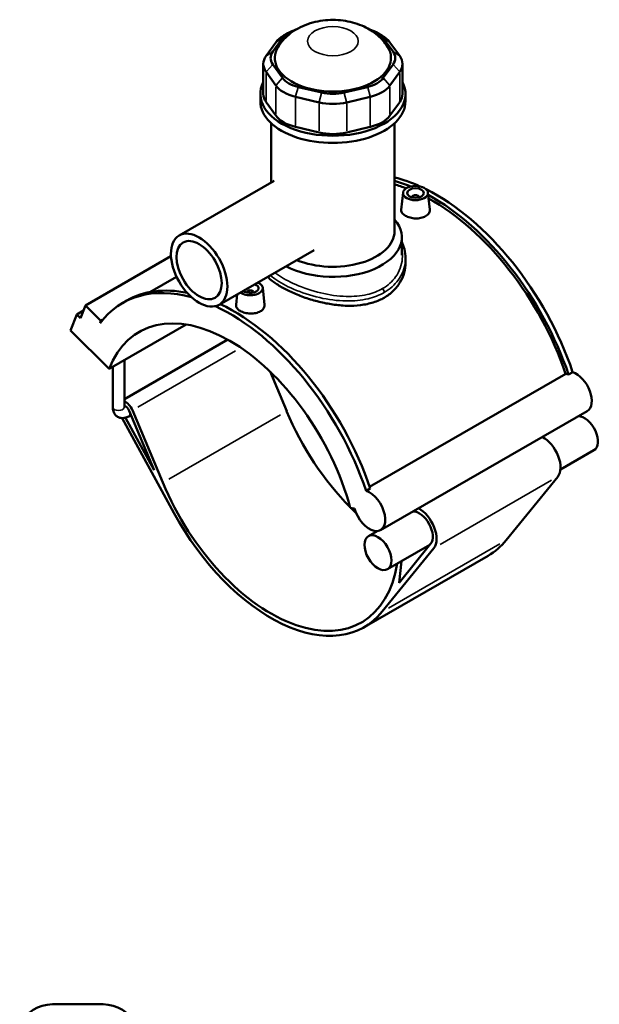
# Model space of a CAD drawing. Header units: inches. Extents: x -2.1 to 50.7, y -2.5 to 49.1.
# Tile 8 of 8: x 36.9 to 50.7, y 25.8 to 49.1. Entities that reach past the tile are written whole.
import ezdxf

# ---------------------------------------------------------------- set-up
doc = ezdxf.new("R2010")
doc.units = ezdxf.units.IN
doc.header["$MEASUREMENT"] = 0
doc.layers.add('Visible (ANSI)', color=7, linetype='Continuous', lineweight=50)
doc.layers.add('Visible Narrow (ANSI)', color=7, linetype='Continuous', lineweight=35)

msp = doc.modelspace()

# ---------------------------------------------------------------- linework, layer by layer
at = {"layer": 'Visible (ANSI)'}
for p, q in [((42.984, 48.611), (42.753, 48.289)), ((42.912, 48.392), (43.143, 48.714)), ((43.29, 48.841), (43.168, 48.771)), ((45.386, 48.841), (45.508, 48.771)), ((45.533, 48.714), (45.765, 48.392)), ((45.924, 48.289), (45.692, 48.611)), ((42.687, 48.1), (42.687, 47.386)), ((42.753, 47.91), (42.984, 47.588)), ((43.143, 47.767), (42.912, 48.089)), ((45.765, 48.089), (45.533, 47.767)), ((45.692, 47.588), (45.924, 47.91)), ((45.989, 48.1), (45.989, 47.386)), ((44.075, 47.419), (43.516, 47.552)), ((45.16, 47.552), (44.602, 47.419)), ((42.616, 47.215), (42.616, 47.386)), ((43.45, 47.32), (44.009, 47.187)), ((44.668, 47.187), (45.226, 47.32)), ((46.06, 47.215), (46.06, 47.386)), ((42.984, 46.874), (42.753, 47.196)), ((45.924, 47.196), (45.692, 46.874)), ((42.874, 45.284), (42.874, 46.692)), ((44.009, 46.473), (43.45, 46.606)), ((45.226, 46.606), (44.668, 46.473)), ((45.802, 44.128), (45.802, 46.692)), ((42.945, 45.324), (40.691, 44.026)), ((46.003, 45.046), (45.96, 44.64)), ((46.219, 44.939), (46.219, 44.931)), ((46.377, 44.939), (46.377, 44.931)), ((46.593, 45.046), (46.636, 44.641)), ((45.974, 43.561), (45.974, 43.987)), ((40.495, 43.534), (38.466, 42.365)), ((43.89, 43.683), (41.636, 42.385)), ((46.06, 43.488), (46.06, 43.381)), ((40.628, 43.048), (39.997, 42.684)), ((42.673, 42.788), (42.716, 42.383)), ((42.067, 42.633), (42.04, 42.382)), ((42.299, 42.674), (42.299, 42.681)), ((42.457, 42.674), (42.457, 42.681)), ((38.349, 42.062), (38.466, 42.365)), ((38.466, 42.365), (38.832, 42)), ((39.346, 42.425), (39.444, 42.481)), ((38.112, 41.774), (38.258, 42.153)), ((38.42, 42.247), (38.258, 42.153)), ((38.258, 42.153), (38.349, 42.062)), ((38.832, 42), (38.812, 41.949)), ((38.871, 42.022), (38.832, 42)), ((39.027, 40.861), (40.858, 41.916)), ((38.112, 41.774), (39.027, 40.861)), ((41.842, 41.556), (39.389, 40.143)), ((39.114, 39.954), (39.114, 40.911)), ((39.389, 39.954), (39.389, 41.07)), ((42.846, 40.8), (43.241, 39.856)), ((45.21, 38.066), (49.862, 40.744)), ((49.93, 40.73), (50.028, 40.787)), ((39.547, 39.767), (39.492, 39.735)), ((39.505, 39.868), (40.094, 38.459)), ((40.3, 38.163), (39.582, 39.88)), ((50.371, 39.859), (45.471, 37.037)), ((39.335, 39.694), (40.561, 37.447)), ((40.094, 38.459), (39.415, 39.703)), ((50.534, 38.929), (49.737, 38.47)), ((49.675, 38.301), (48.449, 36.793)), ((45.128, 37.965), (45.226, 38.021)), ((44.749, 37.567), (44.854, 37.55)), ((45.387, 37.012), (45.181, 36.894)), ((46.658, 36.709), (45.908, 35.787)), ((45.509, 35.1), (46.735, 36.608)), ((46.639, 36.686), (45.634, 36.107)), ((48.021, 36.425), (45.081, 34.732)), ((45.908, 35.787), (45.963, 36.297)), ((37.681, 25.78), (38.885, 25.78))]:
    msp.add_line(p, q, dxfattribs=at)
for centre, start, end in [((37.681, 24.919), 90, 154.3197), ((38.885, 24.919), 25.6803, 90)]:
    msp.add_arc(centre, 0.861, start, end, dxfattribs=at)
for centre, major_axis, ratio, start_param, end_param in [((43.779, 48.562), (-0.689, 0), 0.575862, 5.191425, 5.890486), ((44.897, 48.562), (0.689, 0), 0.575862, 0.392699, 1.091761), ((43.779, 48.421), (-0.861, 0), 0.575862, 5.50164, 5.890486), ((44.897, 48.421), (-0.861, 0), 0.575862, 3.534292, 3.923138), ((44.338, 48.24), (-1.378, 0), 0.575862, 5.937655, 9.770308), ((43.548, 48.24), (-0.689, 0), 0.575862, 5.890486, 6.675884), ((45.128, 48.24), (0.689, 0), 0.575862, 5.890486, 6.675884), ((43.548, 48.1), (-0.861, 0), 0.575862, 5.890486, 6.675884), ((45.128, 48.1), (0.861, 0), 0.575862, 5.890486, 6.675884), ((43.779, 47.919), (-0.689, 0), 0.575862, 0.392699, 1.178097), ((44.897, 47.919), (0.689, 0), 0.575862, 5.105088, 5.890486), ((44.338, 47.386), (-1.722, 0), 0.575862, 5.99515, 9.712813), ((43.779, 47.778), (0.861, 0), 0.575862, 3.534292, 4.31969), ((44.897, 47.778), (0.861, 0), 0.575862, 5.105088, 5.890486), ((44.338, 47.215), (-1.722, 0), 0.575862, 0, 3.141593), ((43.548, 47.386), (-0.861, 0), 0.575862, 0, 0.392699), ((44.338, 47.785), (-0.689, 0), 0.575862, 1.178097, 1.963495), ((45.128, 47.386), (0.861, 0), 0.575862, 5.890486, 6.283185), ((44.338, 47.645), (0.861, 0), 0.575862, 4.31969, 5.105088), ((43.779, 47.064), (-0.861, 0), 0.575862, 0.392699, 1.178097), ((44.897, 47.064), (0.861, 0), 0.575862, 5.105088, 5.890486), ((44.338, 46.931), (-0.861, 0), 0.575862, 1.178097, 1.963495), ((46.788, 40.832), (-2.542, 4.414), 0.578093, 5.606443, 5.777118), ((46.69, 40.776), (2.542, -4.414), 0.578093, 2.49986, 2.607344), ((46.69, 40.776), (-2.492, 4.328), 0.578093, 5.673768, 5.75403), ((46.788, 40.832), (-2.542, 4.414), 0.578093, 4.381208, 5.566317), ((46.298, 44.939), (-0.0787, 0), 0.575862, 2.972903, 6.451874), ((46.69, 40.776), (2.542, -4.414), 0.578093, 1.239616, 2.383533), ((46.69, 40.776), (-2.492, 4.328), 0.578093, 4.384141, 5.522998), ((44.338, 43.987), (1.636, 0), 0.575862, 3.961421, 6.74614), ((44.338, 44.128), (1.464, 0), 0.575862, 4.084213, 6.283185), ((41.888, 38.01), (-2.542, 4.414), 0.578093, 5.753035, 6.523097), ((41.986, 38.067), (-2.542, 4.414), 0.578093, 5.811744, 6.283185), ((42.378, 42.778), (0.295, 0), 0.575862, 3.78223, 7.213344), ((42.378, 42.778), (0.197, 0), 0.575862, 3.708882, 7.286692), ((42.378, 42.681), (-0.0787, 0), 0.575862, 2.972903, 6.451874), ((41.888, 38.01), (-2.542, 4.414), 0.578093, 4.381208, 5.593658), ((41.986, 38.067), (2.542, -4.414), 0.578093, 1.239616, 2.447996), ((41.888, 38.01), (-2.148, 3.731), 0.578093, 4.27799, 6.721451), ((50.009, 40.261), (-0.264, 0.459), 0.578093, 5.711017, 5.901862), ((50.107, 40.318), (0.264, -0.459), 0.578093, 0, 2.569424), ((39.423, 39.855), (-0.133, 0.231), 0.578093, 4.496002, 5.679479), ((39.423, 39.855), (0.069, -0.119), 0.578093, 1.35441, 2.711868), ((45.808, 40.268), (2.148, -3.731), 0.578093, 4.496002, 5.142703), ((50.308, 39.322), (-0.226, 0.393), 0.578093, 3.141593, 5.979743), ((49.328, 38.758), (0.291, -0.505), 0.578093, 0.21807, 2.408108), ((42.868, 38.575), (2.148, -3.731), 0.578093, 4.496002, 6.897385), ((45.206, 37.496), (0.264, -0.459), 0.578093, 4.27799, 8.852609), ((42.868, 38.575), (2.213, -3.843), 0.578093, 4.673116, 6.501255), ((45.808, 40.268), (2.148, -3.731), 0.578093, 5.149022, 5.194513), ((46.387, 37.065), (0.226, -0.393), 0.578093, 0.21807, 2.83815), ((46.387, 37.065), (0.291, -0.505), 0.578093, 0.21807, 2.408108), ((45.808, 40.268), (2.213, -3.843), 0.578093, 0, 0.21807)]:
    msp.add_ellipse(centre, major_axis=major_axis, ratio=ratio, start_param=start_param, end_param=end_param, dxfattribs=at)
for centre, major_axis, ratio in [((46.298, 45.035), (-0.295, 0), 0.575862), ((46.298, 45.035), (0.197, 0), 0.575862), ((41.163, 43.206), (-0.473, 0.821), 0.578093), ((41.163, 43.206), (-0.378, 0.656), 0.578093), ((45.407, 36.501), (-0.226, 0.393), 0.578093)]:
    msp.add_ellipse(centre, major_axis=major_axis, ratio=ratio, dxfattribs=at)
for points, knots in [([(45.634, 48.509), (45.568, 48.616), (45.489, 48.702), (45.302, 48.866), (45.191, 48.933), (44.935, 49.053), (44.788, 49.095), (44.48, 49.145), (44.319, 49.15), (43.998, 49.119), (43.839, 49.084), (43.529, 48.961), (43.377, 48.877), (43.166, 48.678), (43.099, 48.601), (43.042, 48.509)], [1.130928, 1.130928, 1.130928, 1.130928, 1.366693, 1.366693, 1.67598, 1.67598, 2.080802, 2.080802, 2.519755, 2.519755, 2.958678, 2.958678, 3.377798, 3.377798, 3.581461, 3.581461, 3.581461, 3.581461]), ([(46.538, 44.485), (46.508, 44.468), (46.47, 44.453), (46.386, 44.435), (46.341, 44.432), (46.256, 44.434), (46.211, 44.44), (46.127, 44.462), (46.089, 44.478), (46.029, 44.512), (46.003, 44.534), (45.968, 44.58), (45.959, 44.605), (45.959, 44.632), (45.96, 44.636), (45.96, 44.64)], [0, 0, 0, 0, 0.324424, 0.324424, 0.648848, 0.648848, 0.973051, 0.973051, 1.297254, 1.297254, 1.621457, 1.621457, 1.94566, 1.94566, 1.997739, 1.997739, 1.997739, 1.997739]), ([(46.636, 44.641), (46.637, 44.636), (46.637, 44.632), (46.637, 44.602), (46.629, 44.575), (46.594, 44.525), (46.568, 44.503), (46.538, 44.485)], [4.4871136, 4.4871136, 4.4871136, 4.4871136, 4.5401694, 4.5401694, 4.8645936, 4.8645936, 5.1890178, 5.1890178, 5.1890178, 5.1890178]), ([(45.974, 43.876), (46, 43.819), (46.021, 43.761), (46.052, 43.631), (46.06, 43.56), (46.06, 43.488)], [35.229681, 35.229681, 35.229681, 35.229681, 35.83854, 35.83854, 36.548301, 36.548301, 36.548301, 36.548301]), ([(46.06, 43.381), (46.06, 43.303), (46.05, 43.223), (46.007, 43.065), (45.974, 42.987), (45.886, 42.84), (45.832, 42.772), (45.705, 42.65), (45.633, 42.597), (45.556, 42.552)], [23.274061, 23.274061, 23.274061, 23.274061, 24.105532, 24.105532, 24.937003, 24.937003, 25.768474, 25.768474, 26.599945, 26.599945, 26.599945, 26.599945]), ([(45.556, 42.552), (45.479, 42.508), (45.392, 42.47), (45.203, 42.41), (45.101, 42.388), (44.889, 42.362), (44.778, 42.357), (44.557, 42.363), (44.446, 42.374), (44.231, 42.405), (44.12, 42.427), (43.898, 42.482), (43.788, 42.515), (43.576, 42.588), (43.474, 42.629), (43.285, 42.714), (43.198, 42.758), (43.043, 42.847), (42.971, 42.894), (42.863, 42.977), (42.822, 43.012), (42.786, 43.048)], [0, 0, 0, 0, 0.831471, 0.831471, 1.662942, 1.662942, 2.494413, 2.494413, 3.325883, 3.325883, 4.156909, 4.156909, 4.987935, 4.987935, 5.818961, 5.818961, 6.649986, 6.649986, 7.481012, 7.481012, 8.074353, 8.074353, 8.074353, 8.074353]), ([(42.618, 42.228), (42.588, 42.21), (42.55, 42.196), (42.466, 42.178), (42.421, 42.174), (42.336, 42.177), (42.29, 42.183), (42.207, 42.205), (42.169, 42.22), (42.109, 42.255), (42.083, 42.276), (42.048, 42.323), (42.039, 42.347), (42.039, 42.374), (42.039, 42.378), (42.04, 42.382)], [2.594509, 2.594509, 2.594509, 2.594509, 2.918933, 2.918933, 3.243357, 3.243357, 3.56756, 3.56756, 3.891763, 3.891763, 4.215966, 4.215966, 4.540169, 4.540169, 4.592248, 4.592248, 4.592248, 4.592248]), ([(42.716, 42.383), (42.717, 42.379), (42.717, 42.375), (42.717, 42.345), (42.709, 42.317), (42.674, 42.268), (42.648, 42.245), (42.618, 42.228)], [7.0816225, 7.0816225, 7.0816225, 7.0816225, 7.1346783, 7.1346783, 7.4591025, 7.4591025, 7.7835268, 7.7835268, 7.7835268, 7.7835268]), ([(39.114, 39.954), (39.114, 39.921), (39.118, 39.887), (39.14, 39.823), (39.156, 39.792), (39.199, 39.745), (39.222, 39.728), (39.271, 39.704), (39.297, 39.698), (39.35, 39.692), (39.378, 39.694), (39.435, 39.707), (39.465, 39.72), (39.492, 39.735)], [1.570796, 1.570796, 1.570796, 1.570796, 1.884956, 1.884956, 2.179347, 2.179347, 2.401661, 2.401661, 2.611223, 2.611223, 2.846829, 2.846829, 3.141593, 3.141593, 3.141593, 3.141593]), ([(39.389, 39.954), (39.389, 39.949), (39.39, 39.945), (39.39, 39.942), (39.39, 39.942), (39.39, 39.942)], [1.5707963, 1.5707963, 1.5707963, 1.5707963, 1.7630314, 1.7630314, 1.8785431, 1.8785431, 1.8785431, 1.8785431])]:
    msp.add_open_spline(points, degree=3, knots=knots, dxfattribs=at)
at = {"layer": 'Visible Narrow (ANSI)'}
for p, q in [((43.135, 48.709), (42.992, 48.616)), ((45.541, 48.709), (45.684, 48.616)), ((42.904, 48.387), (42.761, 48.294)), ((45.773, 48.387), (45.916, 48.294)), ((42.904, 48.08), (42.761, 47.919)), ((45.773, 48.08), (45.916, 47.919)), ((42.753, 47.232), (42.753, 47.874)), ((43.135, 47.758), (42.992, 47.597)), ((45.541, 47.758), (45.684, 47.597)), ((45.924, 47.874), (45.924, 47.232)), ((42.984, 47.552), (42.984, 46.91)), ((43.513, 47.541), (43.453, 47.331)), ((45.164, 47.541), (45.223, 47.331)), ((45.692, 46.91), (45.692, 47.552)), ((43.45, 46.642), (43.45, 47.284)), ((44.071, 47.407), (44.012, 47.198)), ((44.605, 47.407), (44.664, 47.198)), ((45.226, 47.284), (45.226, 46.642)), ((44.009, 47.151), (44.009, 46.508)), ((44.668, 46.508), (44.668, 47.151)), ((42.027, 41.288), (39.711, 39.954)), ((43.093, 39.771), (40.447, 38.247)), ((49.528, 38.217), (46.882, 36.693)), ((48.302, 36.708), (45.656, 35.184))]:
    msp.add_line(p, q, dxfattribs=at)
msp.add_ellipse((44.338, 48.639), major_axis=(-0.602, 0), ratio=0.575862, dxfattribs=at)
for centre, major_axis, ratio, start_param, end_param in [((45.495, 42.711), (-0.043, 0.0746), 0.578093, 3.991162, 5.111441), ((39.251, 39.954), (0.138, 0), 0.575862, 3.298672, 6.126106), ((39.423, 39.855), (0.069, -0.119), 0.578093, 0.06772, 1.286689)]:
    msp.add_ellipse(centre, major_axis=major_axis, ratio=ratio, start_param=start_param, end_param=end_param, dxfattribs=at)
for points, knots in [([(45.974, 43.691), (45.987, 43.618), (45.991, 43.544), (45.973, 43.321), (45.919, 43.173), (45.749, 42.936), (45.643, 42.84), (45.514, 42.766)], [36.031939, 36.031939, 36.031939, 36.031939, 36.833354, 36.833354, 38.471552, 38.471552, 39.871422, 39.871422, 39.871422, 39.871422]), ([(45.556, 42.676), (45.691, 42.754), (45.803, 42.853), (45.984, 43.1), (46.042, 43.253), (46.059, 43.434), (46.06, 43.461), (46.06, 43.488)], [-39.871422, -39.871422, -39.871422, -39.871422, -38.471552, -38.471552, -36.833354, -36.833354, -36.548301, -36.548301, -36.548301, -36.548301]), ([(42.85, 43.084), (42.882, 43.056), (42.918, 43.028), (43.08, 42.913), (43.232, 42.829), (43.593, 42.673), (43.805, 42.602), (44.232, 42.506), (44.446, 42.477), (44.835, 42.471), (45.011, 42.488), (45.313, 42.56), (45.442, 42.61), (45.556, 42.676)], [-21.022352, -21.022352, -21.022352, -21.022352, -20.546214, -20.546214, -19.043409, -19.043409, -17.393462, -17.393462, -15.829606, -15.829606, -14.464945, -14.464945, -13.290474, -13.290474, -13.290474, -13.290474]), ([(45.514, 42.766), (45.407, 42.704), (45.283, 42.657), (44.995, 42.591), (44.827, 42.576), (44.455, 42.587), (44.25, 42.617), (43.841, 42.714), (43.637, 42.784), (43.289, 42.937), (43.142, 43.018), (43.002, 43.117), (42.981, 43.133), (42.961, 43.148)], [13.290474, 13.290474, 13.290474, 13.290474, 14.464945, 14.464945, 15.829606, 15.829606, 17.393462, 17.393462, 19.043409, 19.043409, 20.546214, 20.546214, 20.821921, 20.821921, 20.821921, 20.821921])]:
    msp.add_open_spline(points, degree=3, knots=knots, dxfattribs=at)

doc.saveas('drawing.dxf')
